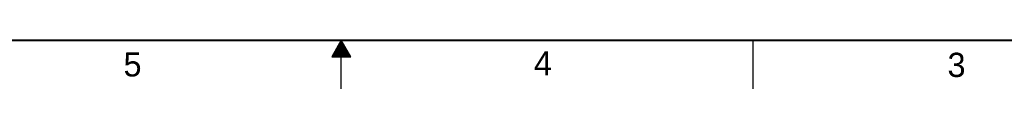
# Model space of a CAD drawing. Header units: inches. Extents: x 0 to 34, y 0 to 22.
# Tile 5 of 46: x 13.7 to 23.8, y 0 to 0.5. Entities that reach past the tile are written whole.
import ezdxf

# ---------------------------------------------------------------- set-up
doc = ezdxf.new("R2010")
doc.units = ezdxf.units.IN
doc.header["$LTSCALE"] = 1.87
doc.header["$MEASUREMENT"] = 0
doc.layers.get('0').update_dxf_attribs({"linetype": 'CONTINUOUS'})
doc.styles.get("Standard").update_dxf_attribs({"font": 'txt', "width": 0.8})

msp = doc.modelspace()

# ---------------------------------------------------------------- linework, layer by layer
at = {"color": 2, "linetype": 'CONTINUOUS'}
for p, q in [((17, 0.5), (16.902, 0.3303)), ((16.9481, 0.41), (17.052, 0.41)), ((16.9538, 0.42), (17.0462, 0.42)), ((16.9596, 0.43), (17.0404, 0.43)), ((16.9654, 0.44), (17.0347, 0.44)), ((16.9712, 0.45), (17.0289, 0.45)), ((16.9769, 0.46), (17.0231, 0.46)), ((16.9827, 0.47), (17.0173, 0.47)), ((16.9885, 0.48), (17.0116, 0.48)), ((16.9942, 0.49), (17.0058, 0.49)), ((17.098, 0.3303), (17, 0.5)), ((17, 0), (17, 0.5)), ((21.25, 0), (21.25, 0.5)), ((16.902, 0.3303), (17.098, 0.3303)), ((16.9076, 0.34), (17.0924, 0.34)), ((16.9134, 0.35), (17.0866, 0.35)), ((16.9192, 0.36), (17.0808, 0.36)), ((16.925, 0.37), (17.0751, 0.37)), ((16.9307, 0.38), (17.0693, 0.38)), ((16.9365, 0.39), (17.0635, 0.39)), ((16.9423, 0.4), (17.0578, 0.4))]:
    msp.add_line(p, q, dxfattribs=at)
at = {"color": 7, "linetype": 'CONTINUOUS', "const_width": 0.02}
msp.add_lwpolyline([(0.5, 0.5), (33.5, 0.5)], dxfattribs=at)

# ---------------------------------------------------------------- texts
at = {"color": 2, "linetype": 'CONTINUOUS'}
for s, p in [('5', (14.754, 0.1262)), ('4', (18.9884, 0.1369)), ('3', (23.2555, 0.121))]:
    msp.add_text(s, height=0.25, dxfattribs=at).set_placement(p)

doc.saveas('drawing.dxf')
